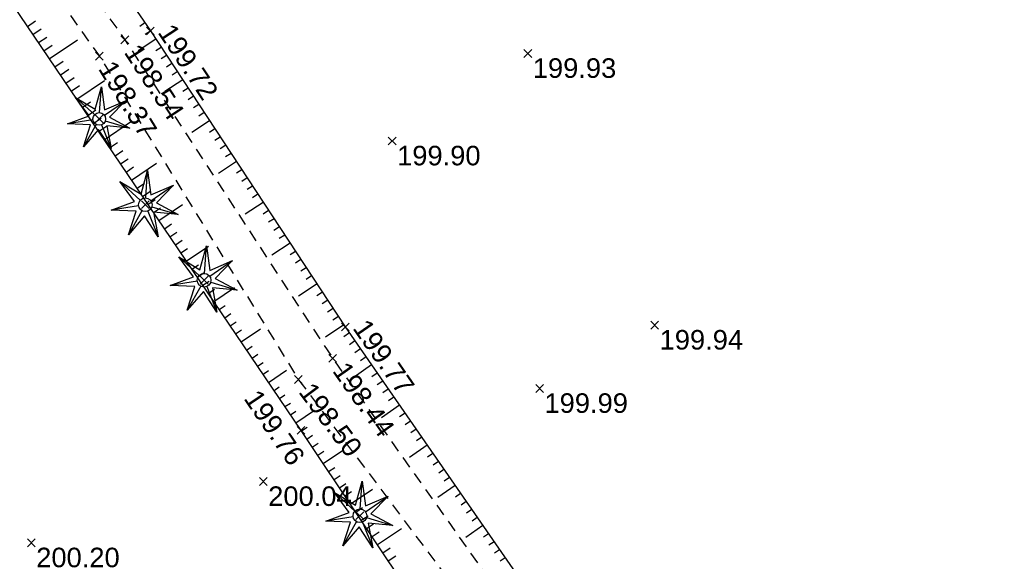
# Model space of a CAD drawing. Extents: x 1616800 to 1632437, y 2248456 to 2251974.
# Tile 90 of 256: x 1617473 to 1617524, y 2251875 to 2251903. Entities that reach past the tile are written whole.
import ezdxf
from ezdxf.enums import TextEntityAlignment as Align

# ---------------------------------------------------------------- set-up
doc = ezdxf.new("R2010")
doc.units = 0
doc.header["$LTSCALE"] = 2
doc.header["$PDMODE"] = 3
doc.header["$PDSIZE"] = 0.2
doc.linetypes.add('CONTINU', pattern=[0])
doc.linetypes.add('FOSSE', pattern=[0.5, 0.3, -0.2])
doc.layers.get('0').update_dxf_attribs({"linetype": 'CONTINUOUS'})
for name, color, linetype in [('X-PTS TOPO-TEXTE TOPOALT', 8, 'CONTINUOUS'), ('X-PTS TOPO-TOPOPOINT', 8, 'CONTINUOUS'), ('Y-FDP TOPO-TOP_AXE_FOSSE', 8, 'CONTINUOUS'), ('Y-FDP TOPO-TOP_BARBULE', 8, 'CONTINUOUS'), ('Y-FDP TOPO-TOP_TALUS', 8, 'CONTINUOUS'), ('Y-FDP TOPO-TOP_VEGETATION_symb', 8, 'CONTINUOUS')]:
    doc.layers.add(name, color=color, linetype=linetype)
doc.styles.get("Standard").update_dxf_attribs({"font": 'arial.ttf'})

# ---------------------------------------------------------------- blocks, each defined once
blk = doc.blocks.new('TCPOINT_2')
at = {"color": 0}
blk.add_point((0, 0), dxfattribs=at)
at = {"layer": 'X-PTS TOPO-TEXTE TOPOALT'}
blk.add_attdef('ALT', (0.25, 0.25), '', height=0.75, dxfattribs=at)
blk = doc.blocks.new('TCPOINT_C')
at = {"color": 0}
blk.add_point((0, 0), dxfattribs=at)
at = {"layer": 'X-PTS TOPO-TEXTE TOPOALT'}
blk.add_attdef('ALT', text='', height=0.75, dxfattribs=at).set_placement((0.5, 0.09), align=Align.MIDDLE_LEFT)
blk = doc.blocks.new('TCPOINT')
at = {"color": 0}
blk.add_point((0, 0), dxfattribs=at)
at = {"layer": 'X-PTS TOPO-TEXTE TOPOALT'}
blk.add_attdef('ALT', text='', height=0.75, dxfattribs=at).set_placement((0.25, -0.25), align=Align.TOP_LEFT)
blk = doc.blocks.new('resineux compose')
at = {"layer": 'Y-FDP TOPO-TOP_VEGETATION_symb'}
for points in [[(-1.966, 1.574), (-0.356, 0.744), (0.005, 2.519)], [(0.001, 0.5), (0.005, 2.519)], [(0.005, 2.519), (0.359, 0.742), (1.972, 1.566)], [(-2.456, -0.556), (-0.804, 0.185), (-1.966, 1.574)], [(-0.39, 0.313), (-1.966, 1.574)], [(0.392, 0.311), (1.972, 1.566)], [(1.972, 1.566), (0.804, 0.182), (2.454, -0.565)], [(-0.488, -0.11), (-2.456, -0.556)], [(-1.097, -2.267), (-0.646, -0.513), (-2.456, -0.556)], [(-0.218, -0.45), (-1.097, -2.267)], [(0.216, -0.451), (1.088, -2.271)], [(0.487, -0.112), (2.454, -0.565)], [(2.454, -0.565), (0.644, -0.515), (1.088, -2.271)], [(1.088, -2.271), (-0.002, -0.825), (-1.097, -2.267)]]:
    blk.add_lwpolyline(points, dxfattribs=at)
at = {"layer": 'Y-FDP TOPO-TOP_VEGETATION_symb', "ltscale": 2}
blk.add_circle((0, 0), 0.5, dxfattribs=at)

msp = doc.modelspace()

# ---------------------------------------------------------------- linework, layer by layer
at = {"layer": 'Y-FDP TOPO-TOP_AXE_FOSSE', "linetype": 'FOSSE', "elevation": 201.34, "flags": 128}
for points in [[(1617443.6246, 2251952.122), (1617451.0056, 2251939.708), (1617459.2046, 2251927.306), (1617467.3396, 2251914.991), (1617477.4776, 2251900.753), (1617487.6636, 2251884.207), (1617498.2986, 2251870.051), (1617507.1666, 2251851.775), (1617513.7036, 2251845.839), (1617519.2316, 2251837.925)], [(1617444.7146, 2251952.57), (1617452.3976, 2251940.796), (1617460.6196, 2251928.277), (1617468.7116, 2251915.913), (1617478.7786, 2251901.59), (1617489.4176, 2251885.289), (1617499.8206, 2251870.603), (1617508.3496, 2251852.976), (1617514.7036, 2251847.668), (1617521.8036, 2251841.21), (1617520.5656, 2251838.736)]]:
    msp.add_lwpolyline(points, dxfattribs=at)
at = {"layer": 'Y-FDP TOPO-TOP_BARBULE'}
for p, q in [((1617473.7925, 2251902.2705), (1617474.2141, 2251902.5562)), ((1617479.8073, 2251902.4503), (1617479.5433, 2251902.2682)), ((1617474.073, 2251901.8566), (1617474.497, 2251902.1439)), ((1617474.3535, 2251901.4427), (1617474.7798, 2251901.7316)), ((1617480.0911, 2251902.0386), (1617479.8217, 2251901.8612)), ((1617474.6341, 2251901.0288), (1617475.0626, 2251901.3192)), ((1617474.9146, 2251900.6149), (1617476.3507, 2251901.5882)), ((1617480.3662, 2251901.6211), (1617479.4666, 2251901.0286)), ((1617480.6412, 2251901.2035), (1617480.3709, 2251901.0255)), ((1617480.9162, 2251900.7859), (1617480.6455, 2251900.6076)), ((1617475.1951, 2251900.201), (1617475.6282, 2251900.4945)), ((1617481.1913, 2251900.3684), (1617480.9201, 2251900.1898)), ((1617475.4756, 2251899.7871), (1617475.911, 2251900.0822)), ((1617481.4663, 2251899.9508), (1617481.1947, 2251899.772)), ((1617475.7561, 2251899.3732), (1617476.1915, 2251899.6683)), ((1617476.0366, 2251898.9593), (1617476.4676, 2251899.2514)), ((1617476.3171, 2251898.5454), (1617477.7394, 2251899.5093)), ((1617481.7413, 2251899.5333), (1617480.8347, 2251898.9361)), ((1617482.0163, 2251899.1157), (1617481.744, 2251898.9363)), ((1617482.2914, 2251898.6981), (1617482.0186, 2251898.5184)), ((1617476.5977, 2251898.1315), (1617477.02, 2251898.4177)), ((1617482.5664, 2251898.2806), (1617482.2932, 2251898.1006)), ((1617476.8782, 2251897.7176), (1617477.2961, 2251898.0009)), ((1617482.8414, 2251897.863), (1617482.5678, 2251897.6828)), ((1617477.1587, 2251897.3037), (1617477.5723, 2251897.584)), ((1617477.4392, 2251896.8898), (1617477.8484, 2251897.1672)), ((1617477.7197, 2251896.4759), (1617479.0694, 2251897.3906)), ((1617483.1165, 2251897.4454), (1617482.2029, 2251896.8437)), ((1617483.3915, 2251897.0279), (1617483.117, 2251896.8471)), ((1617478.0002, 2251896.062), (1617478.4008, 2251896.3335)), ((1617483.6665, 2251896.6103), (1617483.3916, 2251896.4292)), ((1617483.9416, 2251896.1928), (1617483.6662, 2251896.0114)), ((1617478.2807, 2251895.6481), (1617478.6769, 2251895.9166)), ((1617484.2166, 2251895.7752), (1617483.9408, 2251895.5936)), ((1617478.5612, 2251895.2342), (1617478.9531, 2251895.4998)), ((1617479.1223, 2251894.4064), (1617480.3994, 2251895.2719)), ((1617484.4916, 2251895.3576), (1617483.571, 2251894.7513)), ((1617478.8418, 2251894.8203), (1617479.2292, 2251895.0829)), ((1617484.7666, 2251894.9401), (1617484.4901, 2251894.7579)), ((1617479.4028, 2251893.9925), (1617479.7816, 2251894.2492)), ((1617485.0417, 2251894.5225), (1617484.7647, 2251894.34)), ((1617479.6833, 2251893.5786), (1617480.0577, 2251893.8324)), ((1617485.3167, 2251894.1049), (1617485.0393, 2251893.9222)), ((1617485.5917, 2251893.6874), (1617485.3139, 2251893.5044)), ((1617479.9638, 2251893.1647), (1617480.3339, 2251893.4155)), ((1617480.5248, 2251892.3369), (1617481.7294, 2251893.1533)), ((1617485.8668, 2251893.2698), (1617484.9392, 2251892.6589)), ((1617480.2443, 2251892.7508), (1617480.61, 2251892.9987)), ((1617486.1418, 2251892.8523), (1617485.8631, 2251892.6687)), ((1617480.8054, 2251891.923), (1617481.1624, 2251892.165)), ((1617486.4168, 2251892.4347), (1617486.1377, 2251892.2508)), ((1617481.0859, 2251891.5091), (1617481.4385, 2251891.7481)), ((1617486.6919, 2251892.0171), (1617486.4123, 2251891.833)), ((1617481.3664, 2251891.0952), (1617481.7147, 2251891.3313)), ((1617487.2419, 2251891.182), (1617486.3073, 2251890.5664)), ((1617486.9669, 2251891.5996), (1617486.6869, 2251891.4152)), ((1617481.6469, 2251890.6813), (1617481.9908, 2251890.9144)), ((1617481.9274, 2251890.2674), (1617483.0594, 2251891.0346)), ((1617487.5169, 2251890.7644), (1617487.2361, 2251890.5795)), ((1617487.792, 2251890.3469), (1617487.5108, 2251890.1617)), ((1617482.2079, 2251889.8535), (1617482.5432, 2251890.0807)), ((1617482.4884, 2251889.4396), (1617482.8193, 2251889.6639)), ((1617488.067, 2251889.9293), (1617487.7854, 2251889.7438)), ((1617482.769, 2251889.0257), (1617483.0955, 2251889.247)), ((1617488.6171, 2251889.0942), (1617487.6755, 2251888.474)), ((1617488.342, 2251889.5118), (1617488.06, 2251889.326)), ((1617483.0495, 2251888.6118), (1617483.3716, 2251888.8302)), ((1617483.33, 2251888.1979), (1617484.3894, 2251888.9159)), ((1617488.8921, 2251888.6766), (1617488.6092, 2251888.4903)), ((1617489.1671, 2251888.2591), (1617488.8838, 2251888.0725)), ((1617483.6105, 2251887.784), (1617483.924, 2251887.9965)), ((1617483.891, 2251887.3701), (1617484.2001, 2251887.5796)), ((1617489.4422, 2251887.8415), (1617489.1584, 2251887.6546)), ((1617484.1715, 2251886.9562), (1617484.4763, 2251887.1628)), ((1617489.7172, 2251887.4239), (1617489.433, 2251887.2368)), ((1617484.452, 2251886.5423), (1617484.7524, 2251886.7459)), ((1617484.7326, 2251886.1284), (1617485.7194, 2251886.7972)), ((1617489.9922, 2251887.0064), (1617489.0436, 2251886.3816)), ((1617490.2744, 2251886.5937), (1617489.9921, 2251886.3981)), ((1617490.5591, 2251886.1826), (1617490.2741, 2251885.9852)), ((1617485.0131, 2251885.7145), (1617485.3048, 2251885.9122)), ((1617490.8438, 2251885.7716), (1617490.5592, 2251885.5744)), ((1617485.2936, 2251885.3006), (1617485.5809, 2251885.4954)), ((1617485.5741, 2251884.8867), (1617485.8571, 2251885.0785)), ((1617491.1285, 2251885.3606), (1617490.8449, 2251885.1641)), ((1617485.8546, 2251884.4728), (1617486.1332, 2251884.6617)), ((1617486.1351, 2251884.0589), (1617487.0494, 2251884.6786)), ((1617491.4132, 2251884.9496), (1617490.4713, 2251884.2971)), ((1617491.698, 2251884.5385), (1617491.4164, 2251884.3435)), ((1617491.9827, 2251884.1275), (1617491.7021, 2251883.9332)), ((1617486.4156, 2251883.645), (1617486.6856, 2251883.828)), ((1617492.2674, 2251883.7165), (1617491.9879, 2251883.5229)), ((1617486.6961, 2251883.2311), (1617486.9666, 2251883.4144)), ((1617492.5521, 2251883.3055), (1617492.2736, 2251883.1126)), ((1617486.9767, 2251882.8173), (1617487.2519, 2251883.0038)), ((1617487.2572, 2251882.4034), (1617487.5373, 2251882.5932)), ((1617487.5377, 2251881.9895), (1617488.4876, 2251882.6332)), ((1617492.8368, 2251882.8944), (1617491.9121, 2251882.2539)), ((1617493.1215, 2251882.4834), (1617492.8451, 2251882.292)), ((1617493.4062, 2251882.0724), (1617493.1309, 2251881.8817)), ((1617487.818, 2251881.5754), (1617488.1091, 2251881.7702)), ((1617493.6909, 2251881.6614), (1617493.4166, 2251881.4714)), ((1617488.0961, 2251881.1599), (1617488.3926, 2251881.3583)), ((1617493.9756, 2251881.2503), (1617493.7024, 2251881.0611)), ((1617488.3742, 2251880.7443), (1617488.6761, 2251880.9464)), ((1617488.6522, 2251880.3288), (1617488.9597, 2251880.5345)), ((1617488.9303, 2251879.9132), (1617489.9733, 2251880.6111)), ((1617494.2603, 2251880.8393), (1617493.353, 2251880.2108)), ((1617494.545, 2251880.4283), (1617494.2739, 2251880.2404)), ((1617494.8297, 2251880.0173), (1617494.5596, 2251879.8301)), ((1617489.2083, 2251879.4977), (1617489.5267, 2251879.7107)), ((1617495.1144, 2251879.6062), (1617494.8453, 2251879.4198)), ((1617489.4864, 2251879.0821), (1617489.8102, 2251879.2988)), ((1617495.3991, 2251879.1952), (1617495.1311, 2251879.0095)), ((1617489.7644, 2251878.6666), (1617490.0937, 2251878.8869)), ((1617490.3205, 2251877.8355), (1617491.4544, 2251878.5942)), ((1617495.6839, 2251878.7842), (1617494.7938, 2251878.1676)), ((1617490.0425, 2251878.251), (1617490.3772, 2251878.475)), ((1617495.9686, 2251878.3732), (1617495.7026, 2251878.1889)), ((1617490.5986, 2251877.4199), (1617490.9442, 2251877.6512)), ((1617496.2533, 2251877.9621), (1617495.9883, 2251877.7786)), ((1617496.538, 2251877.5511), (1617496.2741, 2251877.3683)), ((1617490.8767, 2251877.0044), (1617491.2277, 2251877.2393)), ((1617496.8227, 2251877.1401), (1617496.5598, 2251876.958)), ((1617491.1547, 2251876.5888), (1617491.5112, 2251876.8274)), ((1617491.7108, 2251875.7577), (1617492.9356, 2251876.5772)), ((1617497.1074, 2251876.7291), (1617496.2346, 2251876.1245)), ((1617491.4328, 2251876.1733), (1617491.7947, 2251876.4155)), ((1617497.3921, 2251876.318), (1617497.1313, 2251876.1374)), ((1617491.9889, 2251875.3421), (1617492.3618, 2251875.5916)), ((1617497.6768, 2251875.907), (1617497.4171, 2251875.7271)), ((1617497.9615, 2251875.496), (1617497.7028, 2251875.3168)), ((1617492.2669, 2251874.9266), (1617492.6453, 2251875.1797)), ((1617498.2462, 2251875.0849), (1617497.9885, 2251874.9065))]:
    msp.add_line(p, q, dxfattribs=at)
at = {"layer": 'Y-FDP TOPO-TOP_TALUS', "elevation": 201.34, "flags": 128}
msp.add_lwpolyline([(1617519.8966, 2251836.292), (1617517.6416, 2251836.035), (1617505.3006, 2251850.392), (1617493.8806, 2251872.515), (1617487.7996, 2251881.603), (1617467.1036, 2251912.14), (1617456.8516, 2251927.852), (1617448.8536, 2251939.315), (1617442.1856, 2251951.004)], dxfattribs=at)
at = {"layer": 'Y-FDP TOPO-TOP_TALUS', "linetype": 'CONTINU', "elevation": 201.34, "flags": 128}
msp.add_lwpolyline([(1617467.6333, 2251920.1713), (1617469.7136, 2251917.083), (1617480.0876, 2251902.044), (1617490.0636, 2251886.898), (1617500.9026, 2251871.25), (1617510.6926, 2251855.326), (1617514.6956, 2251849.796), (1617523.7966, 2251841.096), (1617521.7756, 2251837.074)], dxfattribs=at)

# ---------------------------------------------------------------- block references
at = {"layer": 'X-PTS TOPO-TOPOPOINT'}
ref = msp.add_blockref('TCPOINT_2', (1617480.0876, 2251902.044, 199.72), dxfattribs=dict(at, rotation=303.3711279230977))
ref.add_attrib('ALT', '199.72', (1617480.4339, 2251901.9727, 199.72), dxfattribs={"layer": 'X-PTS TOPO-TEXTE TOPOALT', "height": 1, "rotation": 303.37113})
ref = msp.add_blockref('TCPOINT_C', (1617478.7786, 2251901.59, 198.54), dxfattribs=dict(at, rotation=303.1308510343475))
ref.add_attrib('ALT', '198.54', dxfattribs={"layer": 'X-PTS TOPO-TEXTE TOPOALT', "height": 1, "rotation": 303.13085}).set_placement((1617479.1272, 2251901.2205, 198.54), align=Align.MIDDLE_LEFT)
ref = msp.add_blockref('TCPOINT_C', (1617477.4776, 2251900.753, 198.37), dxfattribs=dict(at, rotation=301.6171612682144))
ref.add_attrib('ALT', '198.37', dxfattribs={"layer": 'X-PTS TOPO-TEXTE TOPOALT', "height": 1, "rotation": 301.61716}).set_placement((1617477.8164, 2251900.3744, 198.37), align=Align.MIDDLE_LEFT)
ref = msp.add_blockref('TCPOINT', (1617499.4116, 2251900.892, 199.93), dxfattribs=at)
ref.add_attrib('ALT', '199.93', dxfattribs={"layer": 'X-PTS TOPO-TEXTE TOPOALT', "height": 1, "rotation": 360}).set_placement((1617499.6616, 2251900.642, 199.93), align=Align.TOP_LEFT)
for p, rotation in [((1617477.4696, 2251897.5413, 206.21), 356.3017727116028), ((1617479.8282, 2251893.15, 206.13), 356.3017727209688), ((1617482.8396, 2251889.2873, 208.84), 356.3017726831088), ((1617490.8098, 2251877.2378, 203.77), 356.3017725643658)]:
    msp.add_blockref('TCPOINT', p, dxfattribs=dict(at, rotation=rotation))
ref = msp.add_blockref('TCPOINT', (1617492.4666, 2251896.415, 199.9), dxfattribs=at)
ref.add_attrib('ALT', '199.90', dxfattribs={"layer": 'X-PTS TOPO-TEXTE TOPOALT', "height": 1, "rotation": 0}).set_placement((1617492.7166, 2251896.165, 199.9), align=Align.TOP_LEFT)
ref = msp.add_blockref('TCPOINT_2', (1617490.0636, 2251886.898, 199.77), dxfattribs=dict(at, rotation=304.7094309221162))
ref.add_attrib('ALT', '199.77', (1617490.4115, 2251886.8348, 199.77), dxfattribs={"layer": 'X-PTS TOPO-TEXTE TOPOALT', "height": 1, "rotation": 304.70943})
ref = msp.add_blockref('TCPOINT', (1617505.9026, 2251886.99, 199.94), dxfattribs=at)
ref.add_attrib('ALT', '199.94', dxfattribs={"layer": 'X-PTS TOPO-TEXTE TOPOALT', "height": 1, "rotation": 0}).set_placement((1617506.1526, 2251886.74, 199.94), align=Align.TOP_LEFT)
ref = msp.add_blockref('TCPOINT_C', (1617489.4176, 2251885.289, 198.44), dxfattribs=dict(at, rotation=305.31229574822))
ref.add_attrib('ALT', '198.44', dxfattribs={"layer": 'X-PTS TOPO-TEXTE TOPOALT', "height": 1, "rotation": 305.3123}).set_placement((1617489.7801, 2251884.933, 198.44), align=Align.MIDDLE_LEFT)
ref = msp.add_blockref('TCPOINT_C', (1617487.6636, 2251884.207, 198.5), dxfattribs=dict(at, rotation=306.9164957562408))
ref.add_attrib('ALT', '198.50', dxfattribs={"layer": 'X-PTS TOPO-TEXTE TOPOALT', "height": 1, "rotation": 306.9165}).set_placement((1617488.0359, 2251883.8613, 198.5), align=Align.MIDDLE_LEFT)
ref = msp.add_blockref('TCPOINT', (1617487.7996, 2251881.603, 199.76), dxfattribs=dict(at, rotation=304.1268753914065))
ref.add_attrib('ALT', '199.76', dxfattribs={"layer": 'X-PTS TOPO-TEXTE TOPOALT', "height": 1, "rotation": 304.12688}).set_placement((1617485.6623, 2251883.8001, 199.76), align=Align.TOP_LEFT)
ref = msp.add_blockref('TCPOINT', (1617500.0096, 2251883.75, 199.99), dxfattribs=at)
ref.add_attrib('ALT', '199.99', dxfattribs={"layer": 'X-PTS TOPO-TEXTE TOPOALT', "height": 1, "rotation": 0}).set_placement((1617500.2596, 2251883.5, 199.99), align=Align.TOP_LEFT)
ref = msp.add_blockref('TCPOINT', (1617485.8676, 2251878.988, 200.04), dxfattribs=at)
ref.add_attrib('ALT', '200.04', dxfattribs={"layer": 'X-PTS TOPO-TEXTE TOPOALT', "height": 1}).set_placement((1617486.1176, 2251878.738, 200.04), align=Align.TOP_LEFT)
ref = msp.add_blockref('TCPOINT', (1617473.9946, 2251875.851, 200.2), dxfattribs=at)
ref.add_attrib('ALT', '200.20', dxfattribs={"layer": 'X-PTS TOPO-TEXTE TOPOALT', "height": 1, "rotation": 0}).set_placement((1617474.2446, 2251875.601, 200.2), align=Align.TOP_LEFT)
at = {"layer": 'Y-FDP TOPO-TOP_VEGETATION_symb'}
for p, xscale, yscale, rotation in [((1617477.4696, 2251897.5413, 201.34), 0.6499999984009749, 0.6499999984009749, 356.3017727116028), ((1617479.8282, 2251893.15, 201.34), 0.6999999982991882, 0.6999999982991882, 356.3017727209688), ((1617482.8396, 2251889.2873, 201.34), 0.699999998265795, 0.699999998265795, 356.3017726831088), ((1617490.8098, 2251877.2378, 201.34), 0.6999999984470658, 0.6999999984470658, 356.3017725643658)]:
    msp.add_blockref('resineux compose', p, dxfattribs=dict(at, xscale=xscale, yscale=yscale, rotation=rotation))

doc.saveas('drawing.dxf')
